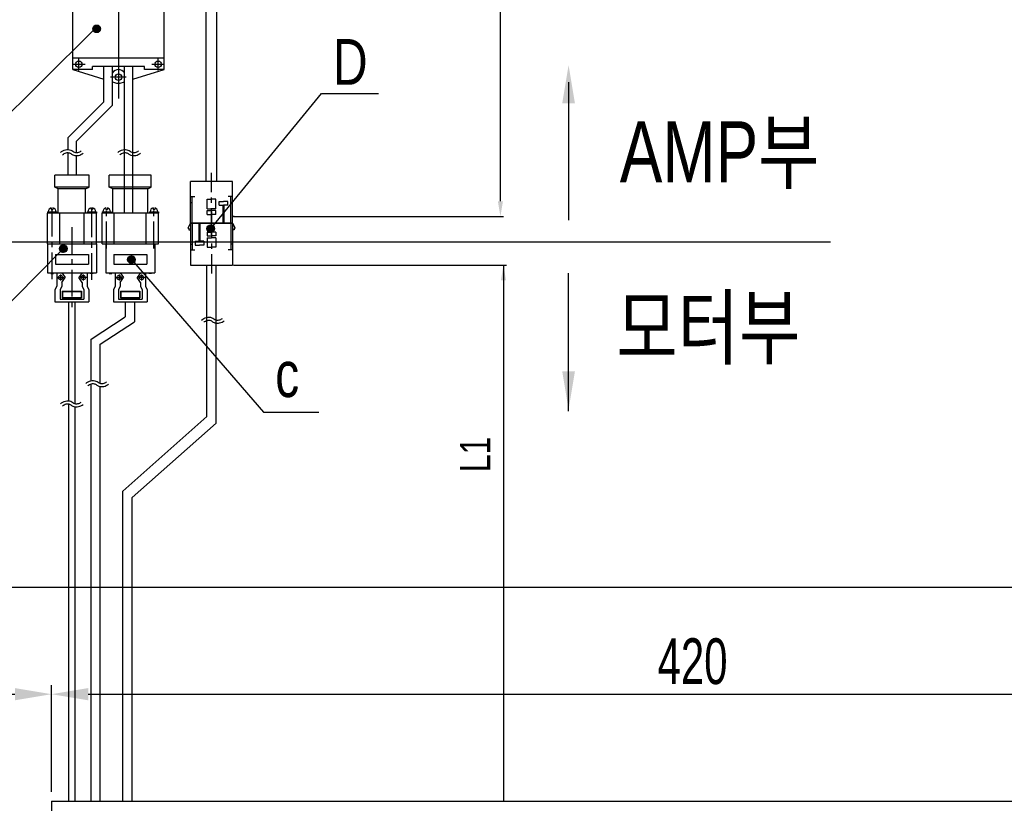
# Model space of a CAD drawing. Extents: x 4 to 2311, y -23 to 1597.
# Tile 4 of 18: x 207 to 530, y 995 to 1252. Entities that reach past the tile are written whole.
import ezdxf

# ---------------------------------------------------------------- set-up
doc = ezdxf.new("R2010")
doc.units = 0
doc.header["$LTSCALE"] = 7
doc.header["$MEASUREMENT"] = 0
for name, pattern in [('CENTER', [2, 1.25, -0.25, 0.25, -0.25]), ('CENTER2', [28.575, 19.05, -3.175, 3.175, -3.175]), ('PHANTOM', [2.5, 1.25, -0.25, 0.25, -0.25, 0.25, -0.25])]:
    doc.linetypes.add(name, pattern=pattern)
doc.layers.get('0').update_dxf_attribs({"linetype": 'CONTINUOUS'})
doc.layers.get('DEFPOINTS').update_dxf_attribs({"linetype": 'CONTINUOUS'})
for name, color, linetype in [('1', 3, 'CENTER'), ('2', 4, 'CONTINUOUS'), ('C', 1, 'CENTER2'), ('CENTER', 1, 'CENTER'), ('D', 4, 'CONTINUOUS')]:
    doc.layers.add(name, color=color, linetype=linetype)
doc.styles.add('Robostar', font='Gulim.ttf', dxfattribs={"width": 0.7})
doc.styles.get("Standard").update_dxf_attribs({"font": 'Gulim.ttf', "width": 0.8})
doc.dimstyles.new('Robostar', dxfattribs={"dimscale": 6, "dimtxt": 2.5, "dimasz": 2, "dimexe": 0.5, "dimexo": 0.5, "dimgap": 0.5, "dimtad": 3, "dimdsep": 46, "dimtxsty": 'Robostar', "dimcen": 0, "dimclrd": 4, "dimclre": 4, "dimclrt": 9, "dimadec": 0, "dimazin": 2, "dimtm": 0.1, "dimtfac": 1, "dimtix": 1, "dimtmove": 1, "dimatfit": 0, "dimfxl": 0, "dimtolj": 1, "dimarcsym": 0})

# ---------------------------------------------------------------- blocks, each defined once
blk = doc.blocks.new('*D17')
at = {"color": 4, "lineweight": -2}
for p, q in [((132.43, 980.73), (132.43, 1033.73)), ((217.43, 998.73), (217.43, 1033.73)), ((144.43, 1030.73), (205.43, 1030.73))]:
    blk.add_line(p, q, dxfattribs=at)
at = {"color": 4}
for points in [[(144.43, 1032.73), (144.43, 1028.73), (132.43, 1030.73)], [(205.43, 1032.73), (205.43, 1028.73), (217.43, 1030.73)]]:
    blk.add_solid(points, dxfattribs=at)
at = {"layer": 'DEFPOINTS', "color": 0}
for p in [(217.43, 1030.73), (217.43, 995.73), (132.43, 977.73)]:
    blk.add_point(p, dxfattribs=at)
at = {"color": 9, "insert": (174.93, 1041.42), "char_height": 15, "attachment_point": 5, "style": 'Robostar'}
blk.add_mtext('\\A1;85', dxfattribs=at)
blk = doc.blocks.new('*D18')
at = {"color": 4, "lineweight": -2}
for p, q in [((217.43, 998.73), (217.43, 1033.73)), ((637.43, 998.73), (637.43, 1033.73)), ((229.43, 1030.73), (625.43, 1030.73))]:
    blk.add_line(p, q, dxfattribs=at)
at = {"color": 4}
for points in [[(229.43, 1032.73), (229.43, 1028.73), (217.43, 1030.73)], [(625.43, 1032.73), (625.43, 1028.73), (637.43, 1030.73)]]:
    blk.add_solid(points, dxfattribs=at)
at = {"layer": 'DEFPOINTS', "color": 0}
for p in [(637.43, 1030.73), (217.43, 995.73), (637.43, 995.73)]:
    blk.add_point(p, dxfattribs=at)
at = {"color": 9, "insert": (427.43, 1041.43), "char_height": 15, "attachment_point": 5, "style": 'Robostar'}
blk.add_mtext('\\A1;420', dxfattribs=at)
blk = doc.blocks.new('*D21')
at = {"color": 4, "lineweight": -2}
for p, q in [((132.43, 1034.73), (132.43, 1068.73)), ((1722.43, 1034.73), (1722.43, 1068.73)), ((1710.43, 1065.73), (144.43, 1065.73))]:
    blk.add_line(p, q, dxfattribs=at)
at = {"color": 4}
for points in [[(144.43, 1067.73), (144.43, 1063.73), (132.43, 1065.73)], [(1710.43, 1067.73), (1710.43, 1063.73), (1722.43, 1065.73)]]:
    blk.add_solid(points, dxfattribs=at)
at = {"layer": 'DEFPOINTS', "color": 0}
for p in [(132.43, 1065.73), (132.43, 1031.73), (1722.43, 1031.73)]:
    blk.add_point(p, dxfattribs=at)
at = {"color": 9, "insert": (927.43, 1076.45), "char_height": 15, "attachment_point": 5, "style": 'Robostar'}
blk.add_mtext('\\A1;L=STROKE+590', dxfattribs=at)

msp = doc.modelspace()

# ---------------------------------------------------------------- hatches: boundary and pattern name
at = {"layer": '2'}
h = msp.add_hatch(dxfattribs=at)
h.set_pattern_fill('ANSI31', color=256, scale=0.05, style=0)
h.set_pattern_definition([(315, (-1441.21919, 1823.0008), (-0.112253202, -0.112253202), [])])
h.paths.add_polyline_path([(233.405, 1248.691, 1), (230.905, 1248.691, 1)])
h = msp.add_hatch(dxfattribs=at)
h.set_pattern_fill('ANSI31', color=256, scale=0.05, style=0)
h.set_pattern_definition([(315, (-1403.8272, 1757.5096), (-0.112253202, -0.112253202), [])])
h.paths.add_polyline_path([(270.797, 1183.2, 1), (268.297, 1183.2, 1)])
h = msp.add_hatch(dxfattribs=at)
h.set_pattern_fill('ANSI31', color=256, scale=0.05, style=0)
h.set_pattern_definition([(315, (-1452.14186, 1750.99873), (-0.112253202, -0.112253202), [])])
h.paths.add_polyline_path([(222.482, 1176.689, 1), (219.982, 1176.689, 1)])
h = msp.add_hatch(dxfattribs=at)
h.set_pattern_fill('ANSI31', color=256, scale=0.05, style=0)
h.set_pattern_definition([(315, (-1429.78769, 1747.41523), (-0.112253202, -0.112253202), [])])
h.paths.add_polyline_path([(244.836, 1173.105, 1), (242.336, 1173.105, 1)])

# ---------------------------------------------------------------- linework, layer by layer
at = {"color": 6}
for p, q in [((364.48, 1192.22), (364.48, 1299.613)), ((277.073, 1187.22), (365.48, 1187.22)), ((157.637, 1178.888), (472.643, 1178.888)), ((277.073, 1171.318), (366.48, 1171.318)), ((365.48, 1171.318), (365.48, 995.735))]:
    msp.add_line(p, q, dxfattribs=at)
for p, q in [((224.334, 1235.335), (224.334, 1271.335)), ((254.334, 1235.335), (254.334, 1271.335)), ((268.073, 1198.718), (268.073, 1257.791)), ((271.573, 1198.718), (271.573, 1256.915)), ((254.334, 1239.085), (224.334, 1239.085)), ((247.834, 1236.335), (230.834, 1236.335)), ((230.834, 1235.335), (230.834, 1236.335)), ((234.584, 1224.835), (234.584, 1236.335)), ((237.334, 1223.696), (237.334, 1236.335)), ((241.334, 1209.154), (241.334, 1236.335)), ((244.084, 1208.189), (244.084, 1236.335)), ((247.834, 1235.335), (247.834, 1236.335)), ((224.334, 1235.335), (234.584, 1232.197)), ((230.834, 1235.335), (224.334, 1235.335)), ((244.084, 1232.197), (254.334, 1235.335)), ((254.334, 1235.335), (247.834, 1235.335)), ((237.334, 1231.355), (238.748, 1230.922)), ((239.919, 1230.922), (241.334, 1231.355)), ((234.584, 1224.835), (222.716, 1212.967)), ((237.334, 1223.696), (225.466, 1211.828)), ((241.334, 1188.285), (241.334, 1216.839)), ((244.084, 1188.285), (244.084, 1216.839)), ((222.716, 1212.967), (222.716, 1209.155)), ((225.466, 1211.828), (225.466, 1208.175)), ((222.716, 1209.292), (222.716, 1209.155)), ((222.716, 1208.155), (222.716, 1200.785)), ((222.716, 1208.155), (222.716, 1200.785)), ((225.466, 1209.292), (225.466, 1208.175)), ((225.466, 1207.173), (225.466, 1200.785)), ((225.466, 1207.173), (225.466, 1200.785)), ((241.334, 1200.785), (241.334, 1208.153)), ((244.084, 1200.785), (244.084, 1207.183)), ((218.466, 1196.785), (218.466, 1200.785)), ((229.716, 1200.785), (218.466, 1200.785)), ((229.716, 1196.785), (229.716, 1200.785)), ((250.088, 1200.785), (236.338, 1200.785)), ((236.338, 1196.785), (236.338, 1200.785)), ((250.088, 1196.785), (250.088, 1200.785)), ((276.748, 1198.718), (262.898, 1198.718)), ((262.898, 1185.018), (262.898, 1198.718)), ((276.748, 1185.018), (276.748, 1198.718)), ((219.591, 1196.285), (218.466, 1196.785)), ((229.716, 1196.785), (218.466, 1196.785)), ((219.591, 1188.285), (219.591, 1196.285)), ((228.591, 1196.285), (219.591, 1196.285)), ((228.591, 1196.285), (229.716, 1196.785)), ((228.591, 1188.285), (228.591, 1196.285)), ((250.088, 1196.785), (236.338, 1196.785)), ((237.463, 1196.285), (236.338, 1196.785)), ((248.963, 1196.285), (237.463, 1196.285)), ((237.463, 1188.285), (237.463, 1196.285)), ((248.963, 1196.285), (250.088, 1196.785)), ((248.963, 1188.285), (248.963, 1196.285)), ((262.898, 1193.729), (264.325, 1193.729)), ((263.462, 1185.018), (263.462, 1193.729)), ((276.748, 1193.729), (275.321, 1193.729)), ((276.185, 1185.018), (276.185, 1193.729)), ((262.898, 1191.84), (263.286, 1191.84)), ((268.395, 1189.761), (268.395, 1192.885)), ((268.395, 1192.885), (269.823, 1192.885)), ((271.252, 1192.885), (269.823, 1192.885)), ((271.252, 1189.761), (271.252, 1192.885)), ((272.313, 1192.161), (273.741, 1192.161)), ((272.313, 1190.876), (272.313, 1192.161)), ((272.313, 1190.876), (273.741, 1190.876)), ((273.631, 1185.018), (273.631, 1190.876)), ((275.169, 1192.161), (273.741, 1192.161)), ((275.169, 1190.876), (273.741, 1190.876)), ((273.946, 1185.018), (273.946, 1190.876)), ((275.169, 1190.876), (275.169, 1192.161)), ((276.748, 1191.84), (276.361, 1191.84)), ((216.041, 1178.285), (216.041, 1188.285)), ((232.141, 1188.285), (216.041, 1188.285)), ((216.091, 1188.785), (219.091, 1188.785)), ((216.091, 1188.785), (216.091, 1188.285)), ((217.341, 1190.01), (217.341, 1189.492)), ((217.341, 1189.492), (217.841, 1189.492)), ((217.841, 1190.01), (217.841, 1189.492)), ((219.091, 1188.785), (219.091, 1188.285)), ((220.091, 1178.285), (220.091, 1188.285)), ((228.091, 1178.285), (228.091, 1188.285)), ((229.091, 1188.785), (229.091, 1188.285)), ((229.091, 1188.785), (232.091, 1188.785)), ((230.341, 1190.01), (230.341, 1189.492)), ((230.341, 1189.492), (230.841, 1189.492)), ((230.841, 1190.01), (230.841, 1189.492)), ((232.091, 1188.785), (232.091, 1188.285)), ((232.141, 1178.285), (232.141, 1188.285)), ((233.963, 1188.785), (233.963, 1188.285)), ((233.963, 1188.785), (236.963, 1188.785)), ((233.963, 1178.285), (233.963, 1188.285)), ((252.463, 1188.285), (233.963, 1188.285)), ((235.213, 1190.01), (235.213, 1189.492)), ((235.213, 1189.492), (235.713, 1189.492)), ((235.713, 1190.01), (235.713, 1189.492)), ((236.963, 1188.785), (236.963, 1188.285)), ((237.963, 1178.285), (237.963, 1188.285)), ((248.463, 1178.285), (248.463, 1188.285)), ((249.463, 1188.785), (249.463, 1188.285)), ((249.463, 1188.785), (252.463, 1188.785)), ((250.713, 1190.01), (250.713, 1189.492)), ((250.713, 1189.492), (251.213, 1189.492)), ((251.213, 1190.01), (251.213, 1189.492)), ((252.463, 1188.785), (252.463, 1188.285)), ((252.463, 1178.285), (252.463, 1188.285)), ((268.395, 1189.761), (269.823, 1189.761)), ((268.395, 1187.902), (268.395, 1189.187)), ((268.395, 1189.187), (269.823, 1189.187)), ((268.395, 1187.902), (269.823, 1187.902)), ((271.252, 1189.761), (269.823, 1189.761)), ((271.252, 1189.187), (269.823, 1189.187)), ((271.252, 1187.902), (269.823, 1187.902)), ((271.252, 1187.902), (271.252, 1189.187)), ((277.207, 1187.213), (276.748, 1187.213)), ((262.898, 1185.018), (262.039, 1183.42)), ((276.748, 1185.018), (262.898, 1185.018)), ((262.898, 1185.018), (276.748, 1185.018)), ((262.898, 1185.018), (262.898, 1171.318)), ((263.462, 1185.018), (263.462, 1176.307)), ((265.701, 1185.018), (265.701, 1179.16)), ((266.015, 1185.018), (266.015, 1179.16)), ((276.185, 1185.018), (276.185, 1176.307)), ((276.748, 1185.018), (276.748, 1171.318)), ((276.748, 1185.018), (277.607, 1183.42)), ((262.039, 1183.42), (262.439, 1183.42)), ((262.439, 1183.42), (262.439, 1182.823)), ((262.439, 1182.823), (262.898, 1182.823)), ((268.395, 1182.133), (269.823, 1182.133)), ((268.395, 1182.133), (268.395, 1180.848)), ((268.395, 1180.848), (269.823, 1180.848)), ((271.252, 1182.133), (269.823, 1182.133)), ((271.252, 1180.848), (269.823, 1180.848)), ((271.252, 1182.133), (271.252, 1180.848)), ((277.207, 1182.823), (276.748, 1182.823)), ((277.207, 1183.42), (277.207, 1182.823)), ((277.607, 1183.42), (277.207, 1183.42)), ((216.041, 1178.285), (232.141, 1178.285)), ((216.041, 1178.285), (216.041, 1168.785)), ((216.091, 1178.285), (232.091, 1178.285)), ((232.141, 1178.285), (232.141, 1168.785)), ((233.963, 1178.285), (252.463, 1178.285)), ((235.163, 1178.285), (251.263, 1178.285)), ((235.163, 1178.285), (235.163, 1168.785)), ((235.213, 1178.285), (251.213, 1178.285)), ((251.263, 1178.285), (251.263, 1168.785)), ((262.898, 1178.196), (263.286, 1178.196)), ((264.477, 1179.16), (265.906, 1179.16)), ((264.477, 1179.16), (264.477, 1177.875)), ((264.477, 1177.875), (265.906, 1177.875)), ((267.334, 1179.16), (265.906, 1179.16)), ((267.334, 1177.875), (265.906, 1177.875)), ((267.334, 1179.16), (267.334, 1177.875)), ((268.395, 1180.274), (268.395, 1177.151)), ((268.395, 1180.274), (269.823, 1180.274)), ((271.252, 1180.274), (269.823, 1180.274)), ((271.252, 1180.274), (271.252, 1177.151)), ((276.748, 1178.196), (276.361, 1178.196)), ((218.659, 1174.72), (229.523, 1174.72)), ((218.659, 1174.72), (218.659, 1171.55)), ((229.523, 1174.72), (229.523, 1171.55)), ((237.781, 1174.72), (248.645, 1174.72)), ((237.781, 1174.72), (237.781, 1171.55)), ((248.645, 1174.72), (248.645, 1171.55)), ((262.898, 1176.307), (264.325, 1176.307)), ((268.395, 1177.151), (269.823, 1177.151)), ((271.252, 1177.151), (269.823, 1177.151)), ((276.748, 1176.307), (275.321, 1176.307)), ((218.659, 1171.55), (229.523, 1171.55)), ((237.781, 1171.55), (248.645, 1171.55)), ((262.898, 1171.318), (276.748, 1171.318)), ((268.073, 1171.318), (271.573, 1171.318)), ((216.041, 1168.785), (232.141, 1168.785)), ((217.147, 1168.785), (217.147, 1168.555)), ((217.147, 1168.555), (218.051, 1168.555)), ((218.051, 1168.785), (218.051, 1168.555)), ((219.091, 1168.785), (219.091, 1164.388)), ((220.765, 1168.785), (221.883, 1167.199)), ((227.417, 1168.785), (226.299, 1167.199)), ((229.091, 1168.785), (229.091, 1164.388)), ((230.117, 1168.785), (230.117, 1168.555)), ((231.021, 1168.555), (230.117, 1168.555)), ((231.021, 1168.785), (231.021, 1168.555)), ((235.163, 1168.785), (251.263, 1168.785)), ((236.269, 1168.785), (236.269, 1168.555)), ((236.269, 1168.555), (237.173, 1168.555)), ((237.173, 1168.785), (237.173, 1168.555)), ((238.213, 1168.785), (238.213, 1164.388)), ((239.887, 1168.785), (241.005, 1167.199)), ((246.54, 1168.785), (245.421, 1167.199)), ((248.213, 1168.785), (248.213, 1164.388)), ((249.239, 1168.785), (249.239, 1168.555)), ((250.143, 1168.555), (249.239, 1168.555)), ((250.143, 1168.785), (250.143, 1168.555)), ((220.765, 1165.614), (221.883, 1167.199)), ((220.765, 1165.614), (220.765, 1164.388)), ((227.417, 1165.614), (226.299, 1167.199)), ((227.417, 1165.614), (227.417, 1164.388)), ((239.887, 1165.614), (241.005, 1167.199)), ((239.887, 1165.614), (239.887, 1164.388)), ((246.54, 1165.614), (245.421, 1167.199)), ((246.54, 1165.614), (246.54, 1164.388)), ((219.091, 1164.388), (218.541, 1163.15)), ((218.541, 1163.15), (218.541, 1159.285)), ((220.765, 1164.388), (220.215, 1163.15)), ((220.215, 1163.15), (220.215, 1160.09)), ((220.868, 1162.749), (220.868, 1160.619)), ((220.868, 1162.749), (227.214, 1162.749)), ((220.968, 1162.649), (220.968, 1160.719)), ((220.968, 1162.649), (227.114, 1162.649)), ((227.114, 1162.649), (227.114, 1160.719)), ((227.214, 1162.749), (227.214, 1160.619)), ((227.417, 1164.388), (227.967, 1163.15)), ((227.967, 1163.15), (227.967, 1160.09)), ((229.091, 1164.388), (229.641, 1163.15)), ((229.641, 1163.15), (229.641, 1159.285)), ((238.213, 1164.388), (237.663, 1163.15)), ((237.663, 1163.15), (237.663, 1159.285)), ((239.887, 1164.388), (239.337, 1163.15)), ((239.337, 1163.15), (239.337, 1160.09)), ((239.99, 1162.749), (246.337, 1162.749)), ((239.99, 1162.749), (239.99, 1160.619)), ((240.09, 1162.649), (246.237, 1162.649)), ((240.09, 1162.649), (240.09, 1160.719)), ((246.237, 1162.649), (246.237, 1160.719)), ((246.337, 1162.749), (246.337, 1160.619)), ((246.54, 1164.388), (247.09, 1163.15)), ((247.09, 1163.15), (247.09, 1160.09)), ((248.213, 1164.388), (248.763, 1163.15)), ((248.763, 1163.15), (248.763, 1159.285)), ((218.541, 1159.285), (229.641, 1159.285)), ((220.215, 1160.09), (227.967, 1160.09)), ((220.868, 1160.619), (227.214, 1160.619)), ((220.968, 1160.719), (227.114, 1160.719)), ((223.041, 1126.809), (223.041, 1159.285)), ((225.141, 1125.93), (225.141, 1159.285)), ((237.663, 1159.285), (248.763, 1159.285)), ((239.337, 1160.09), (247.09, 1160.09)), ((239.99, 1160.619), (246.337, 1160.619)), ((240.09, 1160.719), (246.237, 1160.719)), ((241.546, 1159.285), (241.546, 1154.305)), ((244.546, 1159.285), (244.546, 1152.679)), ((230.341, 1147.004), (241.546, 1154.305)), ((233.341, 1145.379), (244.546, 1152.679)), ((230.341, 1133.414), (230.341, 1147.004)), ((233.341, 1132.555), (233.341, 1145.379)), ((230.341, 995.735), (230.341, 1132.383)), ((233.341, 995.735), (233.341, 1131.535)), ((223.041, 995.735), (223.041, 1125.82)), ((225.141, 995.735), (225.141, 1124.903)), ((240.73, 1097.273), (268.307, 1121.691)), ((240.73, 995.735), (240.73, 1097.273)), ((217.428, 995.735), (637.428, 995.735)), ((217.428, 995.735), (217.428, 977.735))]:
    msp.add_line(p, q)
at = {"color": 4}
for points in [[(386.819, 1231.219), (386.819, 1185.986), (386.819, 1185.986)], [(386.819, 1123.446), (386.819, 1168.68), (386.819, 1168.68)]]:
    msp.add_lwpolyline(points, dxfattribs=at)
for points in [[(243.78, 995.735), (243.78, 1095.145), (271.348, 1119.544), (271.348, 1171.318)], [(268.323, 1121.701), (268.323, 1171.318)]]:
    msp.add_lwpolyline(points)
for centre, radius in [((226.334, 1237.085), 1.05), ((252.334, 1237.085), 1.05), ((239.334, 1232.835), 1.075), ((220.391, 1167.199), 0.711), ((227.791, 1167.199), 0.711), ((239.514, 1167.199), 0.711), ((246.913, 1167.199), 0.711)]:
    msp.add_circle(centre, radius)
for centre, radius, start, end in [((239.334, 1232.835), 2.5, 36.8699, 143.1301), ((239.334, 1232.835), 2, 252.98029, 287.01971), ((217.591, 1188.785), 1.25, 101.53696, 180), ((217.591, 1188.785), 1.25, 0, 78.46304), ((230.591, 1188.785), 1.25, 101.53696, 180), ((230.591, 1188.785), 1.25, 0, 78.46304), ((235.463, 1188.785), 1.25, 101.53696, 180), ((235.463, 1188.785), 1.25, 0, 78.46304), ((250.963, 1188.785), 1.25, 101.53696, 180), ((250.963, 1188.785), 1.25, 0, 78.46304)]:
    msp.add_arc(centre, radius, start, end)
at = {"color": 4, "linetype": 'PHANTOM'}
for points in [[(384.735, 1224.277), (386.819, 1236.777), (388.902, 1224.277)], [(384.735, 1136.504), (386.819, 1124.004), (388.902, 1136.504)]]:
    msp.add_solid(points, dxfattribs=at)
at = {"color": 6}
for points in [[(363.646, 1192.22), (365.313, 1192.22), (364.48, 1187.22)], [(364.646, 1166.318), (366.313, 1166.318), (365.48, 1171.318)]]:
    msp.add_solid(points, dxfattribs=at)
at = {"layer": '1'}
for p, q in [((241.909, 1232.835), (236.759, 1232.835)), ((217.591, 1166.683), (217.591, 1190.785)), ((230.591, 1166.483), (230.591, 1190.785)), ((235.463, 1176.785), (235.463, 1190.785)), ((250.963, 1176.785), (250.963, 1190.785))]:
    msp.add_line(p, q, dxfattribs=at)
at = {"layer": '2'}
for p, q in [((243.586, 1173.105), (286.834, 1123.146)), ((286.834, 1123.146), (304.983, 1123.146))]:
    msp.add_line(p, q, dxfattribs=at)
for points in [[(231.051, 1248.103), (197.924, 1215.353), (174.485, 1215.353)], [(270.389, 1184.123), (305.865, 1227.565), (315.263, 1227.565), (324.547, 1227.565)], [(220.348, 1175.805), (191.123, 1146.198), (188.284, 1146.198), (168.598, 1146.198)]]:
    msp.add_lwpolyline(points, dxfattribs=at)
for centre in [(232.155, 1248.691), (269.547, 1183.2), (221.232, 1176.689), (243.586, 1173.105)]:
    msp.add_circle(centre, 1.25, dxfattribs=at)
at = {"layer": 'C'}
for p, q in [((239.334, 1280.835), (239.334, 1225.835)), ((226.334, 1235.035), (226.334, 1239.135)), ((252.334, 1235.035), (252.334, 1239.135)), ((224.284, 1237.085), (228.384, 1237.085)), ((250.284, 1237.085), (254.384, 1237.085))]:
    msp.add_line(p, q, dxfattribs=at)
at = {"layer": 'CENTER'}
for p, q in [((269.823, 1181.205), (269.823, 1201.486)), ((269.823, 1188.83), (269.823, 1168.549)), ((224.091, 1183.768), (224.091, 1157.065)), ((220.391, 1168.219), (220.391, 1166.256)), ((227.791, 1168.219), (227.791, 1166.256)), ((239.514, 1168.219), (239.514, 1166.256)), ((246.913, 1168.219), (246.913, 1166.256)), ((219.354, 1167.199), (221.421, 1167.199)), ((228.828, 1167.199), (226.761, 1167.199)), ((238.476, 1167.199), (240.544, 1167.199)), ((247.951, 1167.199), (245.883, 1167.199))]:
    msp.add_line(p, q, dxfattribs=at)
at = {"layer": 'D'}
for points in [[(220.332, 1208.176, -0.1326438), (221.995, 1209.076, -0.1478442), (223.695, 1208.972, -0.0838146), (224.376, 1208.581, 0.0985841), (224.966, 1208.265, 0.1268439), (226.043, 1208.218, 0.1101888), (227.169, 1208.731)], [(221.021, 1207.451, -0.1326438), (222.225, 1208.103, -0.1478442), (223.348, 1208.035, -0.0838146), (223.74, 1207.809, 0.0985841), (224.674, 1207.308, 0.1268439), (226.25, 1207.239, 0.1101888), (227.772, 1207.934, 0.1101888)], [(239.099, 1208.176, -0.1326438), (240.762, 1209.076, -0.1478442), (242.462, 1208.972, -0.0838146), (243.143, 1208.581, 0.0985841), (243.733, 1208.265, 0.1268439), (244.81, 1208.218, 0.1101888), (245.936, 1208.731)], [(239.788, 1207.451, -0.1326438), (240.992, 1208.103, -0.1478442), (242.115, 1208.035, -0.0838146), (242.507, 1207.809, 0.0985841), (243.441, 1207.308, 0.1268439), (245.018, 1207.239, 0.1101888), (246.539, 1207.934, 0.1101888)], [(266.569, 1153.274, -0.1326438), (268.232, 1154.175, -0.1478442), (269.933, 1154.071, -0.0838146), (270.614, 1153.68, 0.0985841), (271.203, 1153.363, 0.1268439), (272.281, 1153.316, 0.1101888), (273.406, 1153.83)], [(267.258, 1152.55, -0.1326438), (268.463, 1153.202, -0.1478442), (269.586, 1153.133, -0.0838146), (269.978, 1152.908, 0.0985841), (270.912, 1152.407, 0.1268439), (272.488, 1152.338, 0.1101888), (274.01, 1153.032, 0.1101888)], [(228.6, 1132.496, -0.1326438), (230.263, 1133.397, -0.1478442), (231.964, 1133.293, -0.0838146), (232.645, 1132.901, 0.0985841), (233.234, 1132.585, 0.1268439), (234.312, 1132.538, 0.1101888), (235.437, 1133.052)], [(229.289, 1131.771, -0.1326438), (230.494, 1132.424, -0.1478442), (231.617, 1132.355, -0.0838146), (232.009, 1132.13, 0.0985841), (232.943, 1131.628, 0.1268439), (234.519, 1131.56, 0.1101888), (236.041, 1132.254, 0.1101888)], [(220.332, 1125.875, -0.1326438), (221.995, 1126.776, -0.1478442), (223.695, 1126.672, -0.0838146), (224.376, 1126.281, 0.0985841), (224.966, 1125.964, 0.1268439), (226.043, 1125.917, 0.1101888), (227.169, 1126.431)], [(221.021, 1125.151, -0.1326438), (222.225, 1125.803, -0.1478442), (223.348, 1125.734, -0.0838146), (223.74, 1125.509, 0.0985841), (224.674, 1125.008, 0.1268439), (226.25, 1124.939, 0.1101888), (227.772, 1125.633, 0.1101888)]]:
    msp.add_lwpolyline(points, format="xyb", dxfattribs=at)

# ---------------------------------------------------------------- texts
at = {"color": 4, "char_height": 20, "attachment_point": 7}
for s, insert in [('{\\f굴림|b0|i0|c129|p49;\\C4;AMP부}', (403.593, 1196.272)), ('{\\f굴림|b0|i0|c129|p49;\\C4;모터부}', (402.492, 1138.733))]:
    msp.add_mtext(s, dxfattribs=dict(at, insert=insert))
at = {"color": 6, "insert": (356.215, 1109.289), "char_height": 10, "attachment_point": 5, "rotation": 90}
msp.add_mtext('L1', dxfattribs=at)
at = {"layer": '2', "char_height": 15, "attachment_point": 7}
for s, insert in [('D', (309.632, 1230.357)), ('c', (290.704, 1127.855))]:
    msp.add_mtext(s, dxfattribs=dict(at, insert=insert))

# ---------------------------------------------------------------- dimensions: what is measured, and where the dimension line sits
dim = msp.add_linear_dim(base=(132.428, 1065.735), p1=(1722.428, 1031.735), p2=(132.428, 1031.735), text='L=STROKE+590', dimstyle='Robostar')
dim.commit()
dim.dimension.update_dxf_attribs({"geometry": '*D21', "text_midpoint": (927.428, 1076.455)})
for base, p1, p2, picture, middle in [((217.428, 1030.735), (132.428, 977.735), (217.428, 995.735), '*D17', (174.928, 1041.425)), ((637.428, 1030.735), (217.428, 995.735), (637.428, 995.735), '*D18', (427.428, 1041.435))]:
    dim = msp.add_linear_dim(base=base, p1=p1, p2=p2, dimstyle='Robostar')
    dim.commit()
    dim.dimension.update_dxf_attribs({"geometry": picture, "text_midpoint": middle})

doc.saveas('drawing.dxf')
